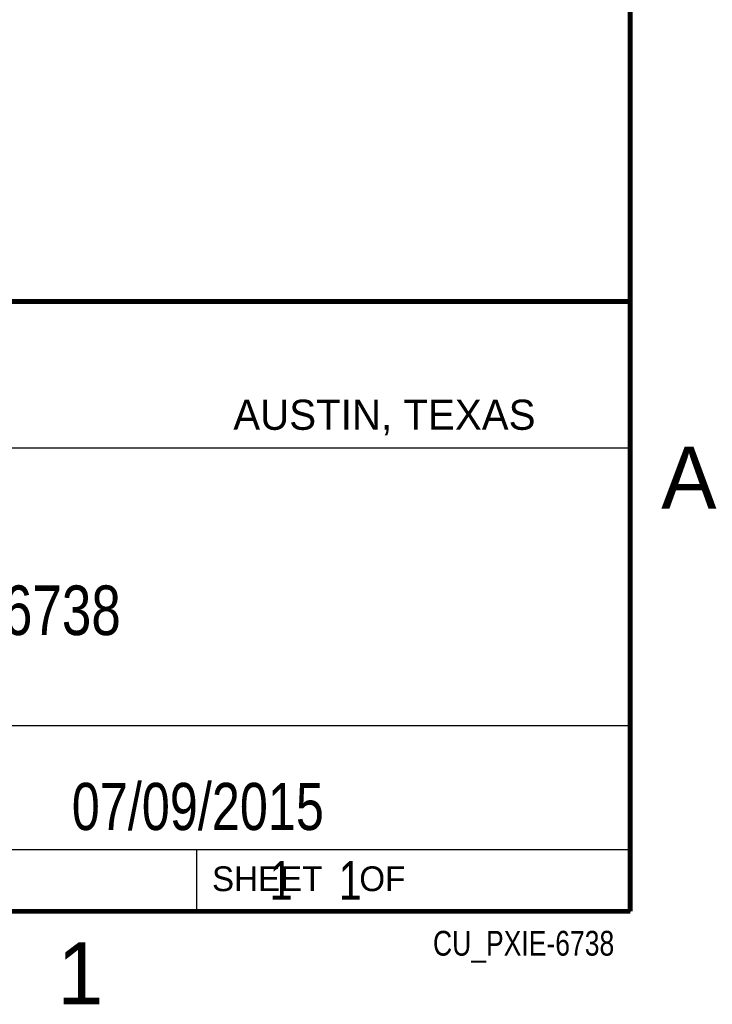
# Model space of a CAD drawing. Header units: inches. Extents: x 0 to 22, y 0 to 17.
# Tile 19 of 21: x 19 to 21.8, y 0.1 to 4.1. Entities that reach past the tile are written whole.
import ezdxf

# ---------------------------------------------------------------- set-up
doc = ezdxf.new("R2010")
doc.units = ezdxf.units.IN
doc.header["$LTSCALE"] = 1.21
doc.header["$MEASUREMENT"] = 0
doc.layers.get('0').update_dxf_attribs({"linetype": 'CONTINUOUS'})
doc.layers.add('DETAIL', color=7, linetype='CONTINUOUS')
doc.layers.add('NOTE', color=7, linetype='CONTINUOUS')
doc.styles.get("Standard").update_dxf_attribs({"font": 'txt', "width": 0.8})
doc.styles.add('TEXTSTYLE_2', font='txt')

msp = doc.modelspace()

# ---------------------------------------------------------------- linework, layer by layer
at = {"color": 2, "linetype": 'CONTINUOUS'}
for p, q in [((16.3737, 2.9596), (21.5037, 2.9596)), ((16.375, 2.96), (21.5, 2.96)), ((21.5037, 2.9596), (21.5037, 1.2496)), ((16.7288, 2.37), (21.5, 2.37)), ((16.3737, 1.2496), (21.5037, 1.2496)), ((18.01, 1.25), (21.5, 1.25)), ((21.5, 1.25), (21.5, 0.75)), ((16.375, 0.75), (21.5, 0.75)), ((18.01, 0.75), (21.5, 0.75)), ((19.75, 0.75), (21.5, 0.75)), ((19.75, 0.75), (19.75, 0.5)), ((21.5, 0.75), (21.5, 0.5)), ((19.75, 0.5), (21.5, 0.5)), ((20.4977, 0.4994), (21.4977, 0.4994)), ((20.4977, 0.4994), (20.4977, 0.4989)), ((20.4977, 0.4989), (21.4977, 0.4989)), ((21.4977, 0.4994), (21.4977, 0.4989))]:
    msp.add_line(p, q, dxfattribs=at)
at = {"color": 7, "linetype": 'CONTINUOUS', "const_width": 0.02}
for points in [[(21.5, 0.5), (21.5, 16.5)], [(13.6, 2.9595), (21.5, 2.96)], [(0.5, 0.5), (21.5, 0.5)]]:
    msp.add_lwpolyline(points, dxfattribs=at)

# ---------------------------------------------------------------- texts
at = {"color": 2, "linetype": 'CONTINUOUS', "attachment_point": 1, "line_spacing_factor": 0.9, "style": 'TEXTSTYLE_2'}
for s, insert, char_height, width in [('AUSTIN, TEXAS', (19.898, 2.5642), 0.121576, 1.580488), ('A', (21.625, 2.375), 0.25, 0.25), ('SHEET    OF', (19.8121, 0.6815), 0.1, 1.1), ('1', (19.1875, 0.375), 0.25, 0.25)]:
    msp.add_mtext(s, dxfattribs=dict(at, insert=insert, char_height=char_height, width=width))
at = {"layer": 'DETAIL', "color": 7, "linetype": 'CONTINUOUS', "insert": (19.8125, 0.7031), "char_height": 0.15625, "width": 1.375, "attachment_point": 1, "line_spacing_factor": 0.9}
msp.add_mtext('     1    1', dxfattribs=at)
at = {"layer": 'DETAIL', "color": 2, "linetype": 'CONTINUOUS', "insert": (21.4352, 0.4213), "char_height": 0.1, "width": 0.96, "attachment_point": 3, "line_spacing_factor": 0.9}
msp.add_mtext('CU_PXIE-6738', dxfattribs=at)
at = {"layer": 'NOTE', "color": 7, "linetype": 'CONTINUOUS', "attachment_point": 2, "line_spacing_factor": 0.9}
for s, insert, char_height, width in [('PXIe-6738', (18.9387, 1.8146), 0.2, 1.44), ('07/09/2015 ', (19.755, 1.0181), 0.19, 1.672)]:
    msp.add_mtext(s, dxfattribs=dict(at, insert=insert, char_height=char_height, width=width))

doc.saveas('drawing.dxf')
